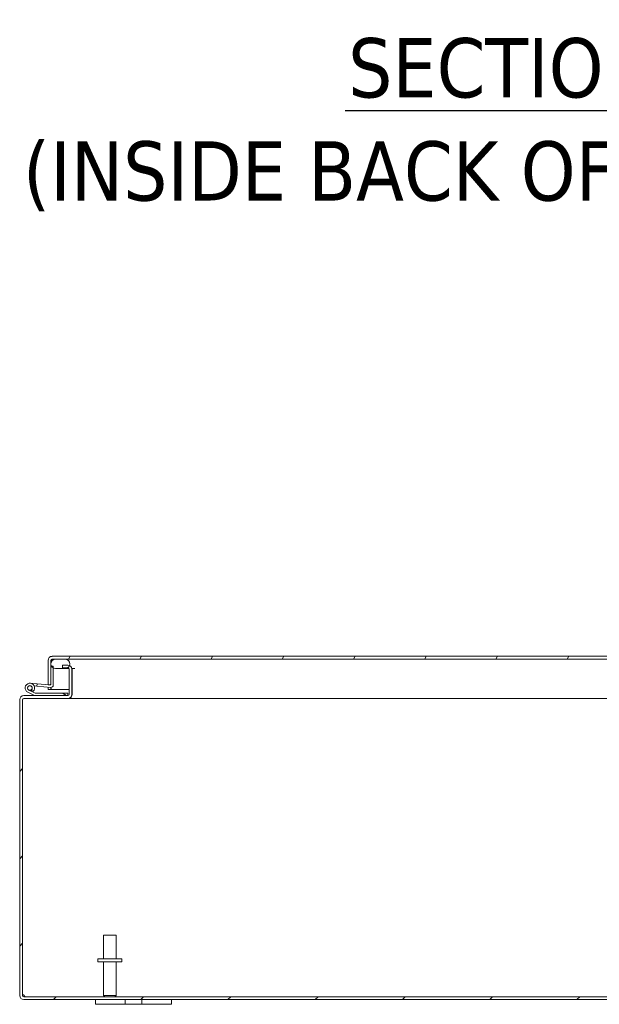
# Model space of a CAD drawing. Header units: inches. Extents: x 7 to 216, y 7 to 136.
# Tile 16 of 30: x 146 to 162, y 32 to 58. Entities that reach past the tile are written whole.
import ezdxf

# ---------------------------------------------------------------- set-up
doc = ezdxf.new("R2010")
doc.units = ezdxf.units.IN
doc.header["$LTSCALE"] = 13
doc.header["$MEASUREMENT"] = 0
for name, color, linetype, lineweight in [('Hatch (ANSI)', 7, 'Continuous', 5), ('Symbol (ANSI)', 7, 'Continuous', 5), ('Visible (ANSI)', 7, 'Continuous', 5)]:
    doc.layers.add(name, color=color, linetype=linetype, lineweight=lineweight)
doc.styles.add('Text Style168', font='tahoma.ttf')
doc.styles.add('Text Style29', font='tahoma.ttf')

msp = doc.modelspace()

# ---------------------------------------------------------------- hatches: boundary and pattern name
at = {"layer": 'Hatch (ANSI)'}
h = msp.add_hatch(dxfattribs=at)
h.set_pattern_fill('ANSI31', color=256, scale=13, angle=15, style=0)
edge = h.paths.add_edge_path()
edge.add_line((175.511, 41.375), (175.511, 40.606))
edge.add_line((175.511, 40.606), (175.585, 40.606))
edge.add_line((175.585, 40.606), (175.585, 41.375))
edge.add_ellipse((175.48, 41.375), major_axis=(0.105, 0), ratio=1, start_angle=0, end_angle=90)
edge.add_line((175.48, 41.481), (147.315, 41.481))
edge.add_ellipse((147.315, 41.375), major_axis=(0, 0.105), ratio=1, start_angle=0, end_angle=90)
edge.add_line((147.21, 41.375), (147.21, 40.731))
edge.add_line((147.21, 40.731), (147.268, 40.731))
edge.add_line((147.268, 40.731), (147.284, 40.731))
edge.add_line((147.284, 40.731), (147.284, 40.757))
edge.add_line((147.284, 40.757), (147.284, 41.226))
edge.add_line((147.284, 41.226), (147.284, 41.375))
edge.add_ellipse((147.315, 41.375), major_axis=(-0.0313, 0), ratio=1, start_angle=270, end_angle=360, ccw=False)
edge.add_line((147.315, 41.407), (147.409, 41.407))
edge.add_line((147.409, 41.407), (147.659, 41.407))
edge.add_line((147.659, 41.407), (175.136, 41.407))
edge.add_line((175.136, 41.407), (175.386, 41.407))
edge.add_line((175.386, 41.407), (175.48, 41.407))
edge.add_ellipse((175.48, 41.375), major_axis=(0, 0.0313), ratio=1, start_angle=270, end_angle=360, ccw=False)
h = msp.add_hatch(dxfattribs=at)
h.set_pattern_fill('ANSI31', color=256, scale=13, style=0)
edge = h.paths.add_edge_path()
edge.add_ellipse((146.567, 32.552), major_axis=(0, -0.0313), ratio=1, start_angle=270, end_angle=360)
edge.add_line((146.567, 32.521), (176.356, 32.521))
edge.add_ellipse((176.356, 32.552), major_axis=(0.0312, 0), ratio=1, start_angle=270, end_angle=360)
edge.add_line((176.388, 32.552), (176.388, 40.342))
edge.add_ellipse((176.356, 40.342), major_axis=(0, 0.0312), ratio=1, start_angle=270, end_angle=360)
edge.add_line((176.356, 40.373), (175.192, 40.373))
edge.add_ellipse((175.192, 40.478), major_axis=(-0.105, 0), ratio=1, start_angle=0, end_angle=90, ccw=False)
edge.add_line((175.087, 40.478), (175.087, 41.143))
edge.add_ellipse((175.192, 41.143), major_axis=(-0.103, 0.023), ratio=1, start_angle=0, end_angle=12.5918, ccw=False)
edge.add_ellipse((175.192, 41.143), major_axis=(0, 0.105), ratio=1, start_angle=0, end_angle=77.4082, ccw=False)
edge.add_line((175.192, 41.248), (175.337, 41.248))
edge.add_line((175.337, 41.248), (175.337, 41.174))
edge.add_line((175.337, 41.174), (175.192, 41.174))
edge.add_ellipse((175.192, 41.143), major_axis=(-0.028, 0.0139), ratio=1, start_angle=296.3247, end_angle=360)
edge.add_ellipse((175.192, 41.143), major_axis=(-0.0312, 0), ratio=1, start_angle=333.6753, end_angle=360)
edge.add_line((175.161, 41.143), (175.161, 40.478))
edge.add_ellipse((175.192, 40.478), major_axis=(0, -0.0313), ratio=1, start_angle=270, end_angle=360)
edge.add_line((175.192, 40.447), (176.356, 40.447))
edge.add_ellipse((176.356, 40.342), major_axis=(0.105, 0), ratio=1, start_angle=0, end_angle=90, ccw=False)
edge.add_line((176.462, 40.342), (176.462, 32.552))
edge.add_ellipse((176.356, 32.552), major_axis=(0, -0.105), ratio=1, start_angle=0, end_angle=90, ccw=False)
edge.add_line((176.356, 32.447), (146.567, 32.447))
edge.add_ellipse((146.567, 32.552), major_axis=(-0.105, 0), ratio=1, start_angle=0, end_angle=90, ccw=False)
edge.add_line((146.462, 32.552), (146.462, 40.342))
edge.add_ellipse((146.567, 40.342), major_axis=(0, 0.105), ratio=1, start_angle=0, end_angle=90, ccw=False)
edge.add_line((146.567, 40.447), (146.859, 40.447))
edge.add_line((146.859, 40.447), (147.731, 40.447))
edge.add_ellipse((147.731, 40.478), major_axis=(0.0312, 0), ratio=1, start_angle=270, end_angle=360)
edge.add_line((147.763, 40.478), (147.763, 41.143))
edge.add_ellipse((147.731, 41.143), major_axis=(0, 0.0313), ratio=1, start_angle=270, end_angle=360)
edge.add_line((147.731, 41.174), (147.722, 41.174))
edge.add_line((147.722, 41.174), (147.587, 41.174))
edge.add_line((147.587, 41.174), (147.587, 41.248))
edge.add_line((147.587, 41.248), (147.731, 41.248))
edge.add_ellipse((147.731, 41.143), major_axis=(0.0447, 0.0953), ratio=1, start_angle=0, end_angle=25.1471, ccw=False)
edge.add_ellipse((147.731, 41.143), major_axis=(0.105, 0), ratio=1, start_angle=0, end_angle=64.8529, ccw=False)
edge.add_line((147.837, 41.143), (147.837, 40.478))
edge.add_ellipse((147.731, 40.478), major_axis=(0, -0.105), ratio=1, start_angle=0, end_angle=90, ccw=False)
edge.add_line((147.731, 40.373), (146.567, 40.373))
edge.add_ellipse((146.567, 40.342), major_axis=(-0.0313, 0), ratio=1, start_angle=270, end_angle=360)
edge.add_line((146.536, 40.342), (146.536, 32.552))
h = msp.add_hatch(dxfattribs=at)
h.set_pattern_fill('ANSI31', color=256, scale=13, style=0)
edge = h.paths.add_edge_path()
edge.add_ellipse((147.284, 40.724), major_axis=(-0.0054, -0.0623), ratio=1, start_angle=0, end_angle=95)
edge.add_line((147.346, 40.724), (147.346, 41.173))
edge.add_line((147.346, 41.173), (147.346, 41.221))
edge.add_line((147.346, 41.221), (147.297, 41.225))
edge.add_line((147.297, 41.225), (147.284, 41.226))
edge.add_line((147.284, 41.226), (147.284, 40.757))
edge.add_ellipse((147.254, 40.757), major_axis=(0.03, 0), ratio=1, start_angle=298.8954, end_angle=360, ccw=False)
edge.add_ellipse((147.254, 40.757), major_axis=(0.0145, -0.0263), ratio=1, start_angle=326.1046, end_angle=360, ccw=False)
edge.add_line((147.251, 40.727), (146.922, 40.756))
edge.add_line((146.922, 40.756), (146.916, 40.694))
edge.add_line((146.916, 40.694), (147.278, 40.662))
h = msp.add_hatch(dxfattribs=at)
h.set_pattern_fill('ANSI31', color=256, scale=13, angle=90, style=0)
edge = h.paths.add_edge_path()
edge.add_line((175.386, 41.407), (175.136, 41.407))
edge.add_ellipse((175.136, 41.282), major_axis=(0, 0.125), ratio=1, start_angle=0, end_angle=158.0186)
edge.add_ellipse((175.136, 41.282), major_axis=(-0.047, -0.116), ratio=1, start_angle=0, end_angle=21.9814)
edge.add_line((175.136, 41.157), (175.164, 41.157))
edge.add_line((175.164, 41.157), (175.386, 41.157))
edge.add_ellipse((175.386, 41.282), major_axis=(0, -0.125), ratio=1, start_angle=0, end_angle=180)
edge = h.paths.add_edge_path()
edge.add_line((147.659, 41.407), (147.409, 41.407))
edge.add_ellipse((147.409, 41.282), major_axis=(0, 0.125), ratio=1, start_angle=0, end_angle=117.004)
edge.add_ellipse((147.409, 41.282), major_axis=(-0.111, -0.057), ratio=1, start_angle=0, end_angle=32.996)
edge.add_ellipse((147.409, 41.282), major_axis=(-0.062, -0.108), ratio=1, start_angle=0, end_angle=30)
edge.add_line((147.409, 41.157), (147.659, 41.157))
edge.add_ellipse((147.659, 41.282), major_axis=(0, -0.125), ratio=1, start_angle=0, end_angle=30.5862)
edge.add_ellipse((147.659, 41.282), major_axis=(0.064, -0.108), ratio=1, start_angle=0, end_angle=39.0078)
edge.add_ellipse((147.659, 41.282), major_axis=(0.117, -0.044), ratio=1, start_angle=0, end_angle=110.406)
h = msp.add_hatch(dxfattribs=at)
h.set_pattern_fill('ANSI31', color=256, scale=13, angle=105, style=0)
edge = h.paths.add_edge_path()
edge.add_ellipse((146.859, 40.462), major_axis=(-0.0066, -0.0135), ratio=1, start_angle=0, end_angle=26.1152)
edge.add_line((146.859, 40.447), (147.731, 40.447))
edge.add_line((147.731, 40.447), (147.731, 40.51))
edge.add_line((147.731, 40.51), (146.873, 40.51))
edge.add_ellipse((146.873, 40.525), major_axis=(0, -0.015), ratio=1, start_angle=333.8848, end_angle=360, ccw=False)
edge.add_line((146.867, 40.511), (146.801, 40.543))
edge.add_ellipse((146.731, 40.647), major_axis=(0.07, -0.104), ratio=1, start_angle=0, end_angle=0.0022)
edge.add_line((146.801, 40.543), (146.704, 40.591))
edge.add_ellipse((146.731, 40.647), major_axis=(-0.0275, -0.0561), ratio=1, start_angle=50.9059, end_angle=360, ccw=False)
edge.add_line((146.757, 40.59), (146.82, 40.56))
edge.add_ellipse((146.731, 40.647), major_axis=(0.0892, -0.0876), ratio=1, start_angle=0, end_angle=288.3819)
edge.add_line((146.676, 40.535), (146.852, 40.449))
h = msp.add_hatch(dxfattribs=at)
h.set_pattern_fill('ANSI31', color=256, scale=13, angle=15, style=0)
edge = h.paths.add_edge_path()
edge.add_ellipse((146.731, 40.647), major_axis=(-0.0052, -0.0598), ratio=1, start_angle=0, end_angle=360)

# ---------------------------------------------------------------- linework, layer by layer
at = {"layer": 'Symbol (ANSI)', "lineweight": 30}
msp.add_line((155.032, 55.843), (167.765, 55.843), dxfattribs=at)
at = {"layer": 'Visible (ANSI)'}
for p, q in [((175.48, 41.481), (147.315, 41.481)), ((147.21, 41.375), (147.21, 40.731)), ((147.284, 40.731), (147.284, 41.375)), ((147.346, 41.221), (147.284, 41.226)), ((147.284, 41.226), (147.284, 40.757)), ((147.295, 41.333), (147.295, 41.375)), ((147.295, 41.225), (147.295, 41.23)), ((147.315, 41.407), (175.48, 41.407)), ((147.346, 40.724), (147.346, 41.221)), ((147.659, 41.407), (147.409, 41.407)), ((147.731, 41.248), (147.587, 41.248)), ((147.587, 41.248), (147.587, 41.174)), ((147.409, 41.157), (147.659, 41.157)), ((147.587, 41.174), (147.731, 41.174)), ((147.659, 41.157), (147.759, 41.157)), ((147.763, 41.143), (147.763, 40.478)), ((147.836, 41.157), (147.917, 41.157)), ((147.837, 40.478), (147.837, 41.143)), ((147.848, 40.478), (147.848, 41.143)), ((146.742, 40.772), (146.922, 40.756)), ((146.916, 40.694), (146.845, 40.7)), ((146.922, 40.756), (146.916, 40.694)), ((146.916, 40.694), (147.278, 40.662)), ((147.251, 40.727), (146.922, 40.756)), ((147.21, 40.731), (147.284, 40.731)), ((147.731, 40.447), (146.567, 40.447)), ((146.676, 40.535), (146.852, 40.449)), ((146.801, 40.543), (146.704, 40.591)), ((146.757, 40.59), (146.82, 40.56)), ((146.867, 40.511), (146.801, 40.543)), ((146.859, 40.447), (147.731, 40.447)), ((147.731, 40.51), (146.873, 40.51)), ((147.21, 40.606), (147.21, 40.668)), ((147.284, 40.606), (147.21, 40.606)), ((147.284, 40.662), (147.284, 40.606)), ((147.295, 40.606), (147.295, 40.663)), ((147.295, 40.606), (147.763, 40.606)), ((147.731, 40.447), (147.731, 40.51)), ((147.837, 40.606), (147.848, 40.606)), ((146.462, 40.342), (146.462, 32.552)), ((146.536, 32.552), (146.536, 40.342)), ((146.547, 40.342), (146.536, 40.342)), ((146.567, 40.373), (147.731, 40.373)), ((147.731, 40.373), (147.742, 40.373)), ((147.742, 40.373), (147.742, 40.374)), ((172.21, 40.373), (147.742, 40.373)), ((148.672, 34.146), (149.002, 34.146)), ((148.672, 33.521), (148.672, 34.146)), ((149.002, 33.521), (149.002, 34.146)), ((149.149, 33.521), (148.524, 33.521)), ((148.524, 33.521), (148.524, 33.436)), ((149.149, 33.436), (148.524, 33.436)), ((148.672, 33.436), (148.672, 32.556)), ((149.002, 33.436), (149.002, 32.556)), ((149.149, 33.521), (149.149, 33.436)), ((176.356, 32.521), (146.567, 32.521)), ((146.567, 32.447), (176.356, 32.447)), ((148.462, 32.447), (148.462, 32.322)), ((148.672, 32.556), (149.002, 32.556)), ((148.707, 32.521), (148.672, 32.556)), ((148.967, 32.521), (149.002, 32.556)), ((149.243, 32.322), (149.243, 32.447)), ((149.681, 32.447), (149.681, 32.322)), ((150.462, 32.322), (150.462, 32.447)), ((148.712, 32.322), (148.462, 32.322)), ((148.712, 32.322), (149.118, 32.322)), ((149.243, 32.322), (149.118, 32.322)), ((149.681, 32.322), (149.243, 32.322)), ((149.806, 32.322), (149.681, 32.322)), ((149.806, 32.322), (150.212, 32.322)), ((150.462, 32.322), (150.212, 32.322))]:
    msp.add_line(p, q, dxfattribs=at)
msp.add_circle((146.731, 40.647), 0.06, dxfattribs=at)
for centre, radius, start, end in [((147.315, 41.375), 0.105, 90, 180), ((147.409, 41.282), 0.125, 90, 270), ((147.315, 41.375), 0.0313, 90, 180), ((147.659, 41.282), 0.125, 270, 90), ((147.731, 41.143), 0.105, 0, 90), ((147.731, 41.143), 0.0313, 0, 90), ((147.742, 41.143), 0.105, 0, 7.566), ((146.731, 40.647), 0.125, 315.5029, 243.8848), ((146.731, 40.647), 0.0625, 294.7876, 243.8817), ((147.254, 40.757), 0.03, 265, 0), ((147.284, 40.724), 0.0625, 265, 0), ((146.567, 40.342), 0.105, 90, 180), ((146.731, 40.647), 0.0625, 243.8817, 294.7876), ((146.731, 40.647), 0.125, 303.8817, 315.5029), ((146.731, 40.647), 0.125, 303.8795, 303.8817), ((146.859, 40.462), 0.015, 243.8848, 270), ((146.873, 40.525), 0.015, 243.8848, 270), ((147.731, 40.478), 0.105, 270, 0), ((147.731, 40.478), 0.0312, 270, 0), ((147.742, 40.478), 0.105, 270, 0), ((146.567, 40.342), 0.0313, 90, 180), ((146.578, 40.342), 0.0312, 90, 180), ((146.567, 32.552), 0.105, 180, 270), ((146.524, 32.509), 0.07, 38.0474, 80.2189), ((146.567, 32.552), 0.0313, 180, 270)]:
    msp.add_arc(centre, radius, start, end, dxfattribs=at)
for points, knots in [([(147.315, 41.407), (147.309, 41.407), (147.303, 41.395), (147.297, 41.38), (147.296, 41.378), (147.296, 41.377), (147.295, 41.375)], [0, 0, 0, 0, 0.91101, 0.91101, 0.91101, 1, 1, 1, 1]), ([(147.837, 41.157), (147.837, 41.157), (147.837, 41.156), (147.837, 41.156), (147.844, 41.152), (147.848, 41.147), (147.848, 41.143)], [-0.4594529, -0.4594529, -0.4594529, -0.4594529, -0.4420059, -0.4420059, -0.4420059, 0, 0, 0, 0]), ([(146.579, 32.552), (146.591, 32.544), (146.596, 32.532), (146.593, 32.526), (146.591, 32.523), (146.586, 32.521), (146.579, 32.521)], [-0.664052, -0.664052, -0.664052, -0.664052, 0.169869, 0.169869, 0.169869, 0.664052, 0.664052, 0.664052, 0.664052]), ([(146.588, 32.522), (146.586, 32.53), (146.584, 32.537), (146.582, 32.544), (146.581, 32.547), (146.58, 32.55), (146.579, 32.552)], [0.4004446, 0.4004446, 0.4004446, 0.4004446, 0.5865749, 0.5865749, 0.5865749, 0.6640524, 0.6640524, 0.6640524, 0.6640524])]:
    msp.add_open_spline(points, degree=3, knots=knots, dxfattribs=at)
for points in [[(147.295, 41.375), (147.296, 41.384), (147.297, 41.393), (147.298, 41.402)], [(147.848, 40.478), (147.848, 40.473), (147.843, 40.468), (147.835, 40.464)], [(146.547, 40.366), (146.547, 40.358), (146.547, 40.35), (146.547, 40.342)]]:
    msp.add_open_spline(points, degree=3, dxfattribs=at)

# ---------------------------------------------------------------- texts
at = {"layer": 'Symbol (ANSI)', "char_height": 1.56, "attachment_point": 7}
for s, insert, style in [('SECTION A-A', (155.112, 56.161), 'Text Style168'), ('(INSIDE BACK OF ENCLOSURE)', (146.548, 53.194), 'Text Style29')]:
    msp.add_mtext(s, dxfattribs=dict(at, insert=insert, style=style))

doc.saveas('drawing.dxf')
